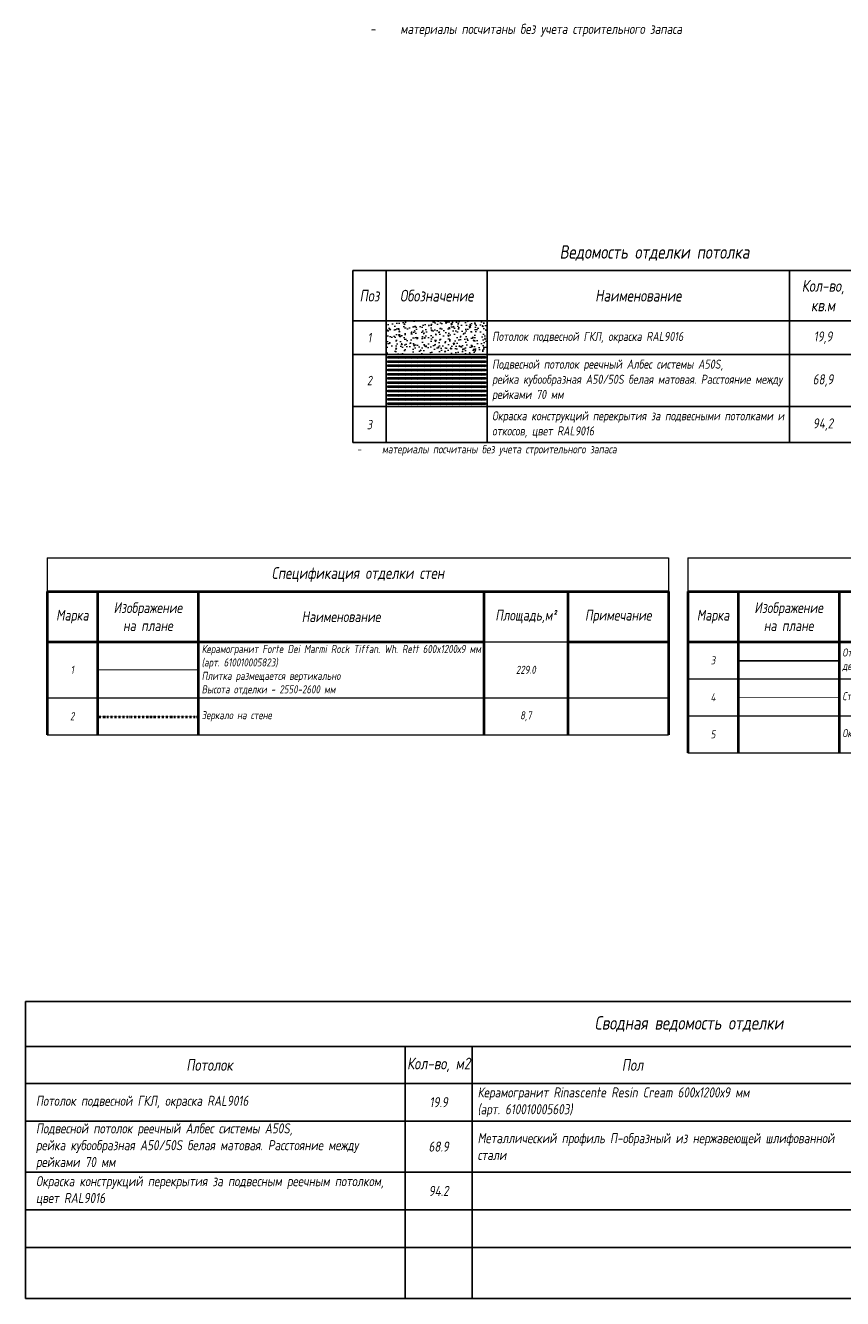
# Model space of a CAD drawing. Header units: millimetres. Extents: x -521669 to 178656, y -69521 to 500758.
# Tile 3 of 256: x 108376 to 132697, y -69285 to -31398. Entities that reach past the tile are written whole.
import ezdxf

# ---------------------------------------------------------------- set-up
doc = ezdxf.new("R2010")
doc.units = ezdxf.units.MM
for name, pattern in [('( Hidden )', [0.375, 0.25, -0.125]), ('-D1d1-15x02', [19, 15, -2, 0, -2]), ('DASHDOT', [25.4, 12.7, -6.35, 0, -6.35]), ('DOT', [6.35, 0, -6.35])]:
    doc.linetypes.add(name, pattern=pattern)
doc.layers.get('Defpoints').update_dxf_attribs({"color": 31})
for name, color, linetype, lineweight in [('_0', 7, 'Continuous', 13), ('dim_razv', 93, 'DASHDOT', 9), ('pot sh', 183, 'Continuous', 15)]:
    doc.layers.add(name, color=color, linetype=linetype, lineweight=lineweight)
doc.styles.add('fl_iso paper', font='isocpeur.ttf', dxfattribs={"width": 0.8, "oblique": 10})
doc.styles.add('RomanS', font='isocpeur.ttf', dxfattribs={"width": 0.8, "oblique": 10})

# ---------------------------------------------------------------- blocks, each defined once
blk = doc.blocks.new('*T11939')
at = {"color": 0, "linetype": 'ByBlock', "lineweight": -2, "transparency": 16777216}
for p, q in [((0, 0), (18500, 0)), ((0, 0), (0, -5125)), ((1000, 0), (1000, -5125)), ((4000, 0), (4000, -5125)), ((13000, 0), (13000, -5125)), ((15000, 0), (15000, -5125)), ((18500, 0), (18500, -5125)), ((0, -1500), (18500, -1500)), ((0, -2500), (18500, -2500)), ((0, -4051), (18500, -4051)), ((0, -5125), (18500, -5125))]:
    blk.add_line(p, q, dxfattribs=at)
at = {"transparency": 16777216, "style": 'fl_iso paper'}
for s, insert, char_height, width, attachment_point in [('Кол-во, кв.м', (14000, -750), 350, 1700, 5), ('{\\C7;Поз}', (500, -750), 350, 700, 5), ('{\\C7;Обозначение }', (2500, -750), 350, 2700, 5), ('{\\C7;Наименование}', (8500, -750), 350, 8700, 5), ('Примечание', (16750, -750), 350, 3200, 5), ('1', (500, -2000), 280, 700, 5), ('Потолок подвесной ГКЛ, окраска RAL9016', (4150, -2000), 270, 8700, 4), ('19,9', (14000, -2000), 300, 1700, 5), ('Подвесной потолок реечный Албес системы А50S, \\Pрейка кубообразная А50/50S белая матовая. Расстояние между рейками 70 мм', (4150, -3275.5), 270, 8700, 4), ('2', (500, -3275.5), 280, 700, 5), ('68,9', (14000, -3275.5), 300, 1700, 5), ('Окраска конструкций перекрытия за подвесными потолками и откосов, цвет RAL9016', (4150, -4588), 270, 8700, 4), ('3', (500, -4588), 280, 700, 5), ('94,2', (14000, -4588), 300, 1700, 5)]:
    blk.add_mtext(s, dxfattribs=dict(at, insert=insert, char_height=char_height, width=width, attachment_point=attachment_point))
blk = doc.blocks.new('*T11940')
at = {"layer": '_0', "color": 0, "lineweight": 40, "transparency": 16777216}
for p, q in [((0, -1000), (18500, -1000)), ((0, -1000), (0, -5264)), ((1500, -1000), (1500, -5264)), ((4500, -1000), (4500, -5264)), ((13000, -1000), (13000, -5264)), ((15500, -1000), (15500, -5264)), ((18500, -1000), (18500, -5264)), ((0, -2500), (13000, -2500)), ((15500, -2500), (18500, -2500))]:
    blk.add_line(p, q, dxfattribs=at)
at = {"layer": '_0', "color": 0, "lineweight": 15, "transparency": 16777216}
for p, q in [((13000, -2500), (15500, -2500)), ((0, -4164), (18500, -4164)), ((0, -5264), (18500, -5264))]:
    blk.add_line(p, q, dxfattribs=at)
at = {"layer": 'Defpoints', "color": 8, "linetype": 'ByBlock', "lineweight": 0, "transparency": 16777216}
for p, q in [((0, 0), (18500, 0)), ((0, 0), (0, -1000)), ((18500, 0), (18500, -1000))]:
    blk.add_line(p, q, dxfattribs=at)
at = {"layer": '_0', "color": 0, "linetype": 'Continuous', "lineweight": -3, "transparency": 16777216, "style": 'fl_iso paper'}
for s, insert, char_height, width, attachment_point in [('{\\C256;Спецификация отделки стен}', (9250, -500), 350, 18500, 5), ('{\\C256;Изображение \\Pна плане}', (3000, -1750), 320, 2700, 5), ('Площадь,м²', (14250, -1750), 320, 2500, 5), ('Марка', (750, -1750), 320, 1200, 5), ('{\\C256;Наименование}', (8750, -1750), 320, 8200, 5), ('Примечание', (17000, -1750), 320, 2700, 5), ('Керамогранит Forte Dei Marmi Rock Tiffan. Wh. Rett 600x1200х9 мм {\\C256;(арт. 610010005823)\\P}Плитка размещается вертикально\\PВысота отделки - 2550-2600 мм', (4600, -3332), 240, 8300, 4), ('1', (750, -3332), 240, 1300, 5), ('229.0', (14250, -3332), 240, 2300, 5), ('2', (750, -4714), 240, 1300, 5), ('Зеркало на стене', (4600, -4714), 240, 8300, 4), ('8,7', (14250, -4714), 240, 2300, 5)]:
    blk.add_mtext(s, dxfattribs=dict(at, insert=insert, char_height=char_height, width=width, attachment_point=attachment_point))
blk = doc.blocks.new('*T11941')
at = {"layer": '_0', "color": 0, "lineweight": 40, "transparency": 16777216}
for p, q in [((0, -1000), (18500, -1000)), ((0, -1000), (0, -5800)), ((1500, -1000), (1500, -5800)), ((4500, -1000), (4500, -5800)), ((13000, -1000), (13000, -5800)), ((15500, -1000), (15500, -5800)), ((18500, -1000), (18500, -5800)), ((0, -2500), (13000, -2500)), ((15500, -2500), (18500, -2500))]:
    blk.add_line(p, q, dxfattribs=at)
at = {"layer": '_0', "color": 0, "lineweight": 15, "transparency": 16777216}
for p, q in [((13000, -2500), (15500, -2500)), ((0, -3600), (18500, -3600)), ((0, -4700), (18500, -4700)), ((0, -5800), (18500, -5800))]:
    blk.add_line(p, q, dxfattribs=at)
at = {"layer": 'Defpoints', "color": 8, "linetype": 'ByBlock', "lineweight": 0, "transparency": 16777216}
for p, q in [((0, 0), (18500, 0)), ((0, 0), (0, -1000)), ((18500, 0), (18500, -1000))]:
    blk.add_line(p, q, dxfattribs=at)
at = {"layer": '_0', "color": 0, "linetype": 'Continuous', "lineweight": -3, "transparency": 16777216, "style": 'fl_iso paper'}
for s, insert, char_height, width, attachment_point in [('{\\C256;Спецификация отделки стен}', (9250, -500), 350, 18500, 5), ('{\\C256;Изображение \\Pна плане}', (3000, -1750), 320, 2700, 5), ('Площадь,м²', (14250, -1750), 320, 2500, 5), ('Марка', (750, -1750), 320, 1200, 5), ('{\\C256;Наименование}', (8750, -1750), 320, 8200, 5), ('Примечание', (17000, -1750), 320, 2700, 5), ('Отделка стены над дверным проемом и откосов (дверные доборы - декоративные МДФ панели в цвет дверного полотна', (4600, -3050), 240, 8300, 4), ('3', (750, -3050), 240, 1300, 5), ('3,6', (14250, -3050), 240, 2300, 5), ('Стекло градиентное цветное (цвет согласно концепта)', (4600, -4150), 240, 8300, 4), ('4', (750, -4150), 240, 1300, 5), ('3,4', (14250, -4150), 240, 2300, 5), ('Окраска стен за подвесным реечным потолком RAL9016 ', (4600, -5250), 240, 8300, 4), ('5', (750, -5250), 240, 1300, 5), ('56.7', (14250, -5250), 240, 2300, 5)]:
    blk.add_mtext(s, dxfattribs=dict(at, insert=insert, char_height=char_height, width=width, attachment_point=attachment_point))

msp = doc.modelspace()

# ---------------------------------------------------------------- hatches: boundary and pattern name
at = {"layer": 'pot sh', "linetype": 'ByBlock', "lineweight": 0, "true_color": 0x878581}
h = msp.add_hatch(dxfattribs=at)
h.set_pattern_fill('AR-CONC', color=252, scale=2, angle=180)
h.set_pattern_definition([(230, (0, 3045.27), (-364.36934, 31.8782), [38.1, -419.1]), (175, (0, 3045.27), (70.4868, -382.1137), [30.48, -335.2812]), (280.45144, (-30.36, 3047.93), (-293.8825, -350.2355), [32.38, -356.1805]), (226.1842, (0, 2943.67), (-542.1581, 84.0847), [57.15, -628.65]), (276.63556, (-45.2, 2950.7), (-474.8083, -494.8522), [48.57, -534.2712]), (171.18415, (0, 2943.7), (-474.8083, -494.8522), [45.72, -502.9195]), (201, (-50.8, 2969.07), (-303.2288, 204.5304), [38.1, -419.1]), (146, (-50.8, 2969.07), (-123.6041, -368.3759), [30.48, -335.28]), (251.45144, (-76.07, 2986.12), (-426.8328, -163.8455), [32.38, -356.1799]), (217.5, (0, 3045.27), (-6.1772, -169.11008), [0, -331.216, 0, -340.36, 0, -336.55]), (187.5, (0, 3045.27), (-133.63933, -200.36115), [0, -194.056, 0, -323.596, 0, -128.27]), (147.5, (113.28, 3045.27), (-271.18119, 11.45749), [0, -127, 0, -396.24, 0, -525.78]), (137.5, (164.08, 3045.27), (-296.25836, -50.853), [0, -165.1, 0, -263.144, 0, -373.38])])
h.paths.add_polyline_path([(119117, -40189), (122117, -40189), (122117, -41189), (119117, -41189)])
at = {"layer": 'pot sh', "linetype": 'ByBlock', "lineweight": 0, "true_color": 0x91caaf}
h = msp.add_hatch(dxfattribs=at)
h.set_pattern_fill('ANSI31', color=253, scale=2, angle=180)
h.set_pattern_definition([(225, (71741.9974, -49440.9905), (4.4901281, -4.4901281), [])])
h.paths.add_polyline_path([(122071.9, -41301), (119158.6, -41301), (119158.6, -41251), (122071.9, -41251)])
h = msp.add_hatch(dxfattribs=at)
h.set_pattern_fill('ANSI31', color=253, scale=2, angle=180)
h.set_pattern_definition([(225, (71741.9974, -49565.9905), (4.4901281, -4.4901281), [])])
h.paths.add_polyline_path([(122071.9, -41426), (119158.6, -41426), (119158.6, -41376), (122071.9, -41376)])
h = msp.add_hatch(dxfattribs=at)
h.set_pattern_fill('ANSI31', color=253, scale=2, angle=180)
h.set_pattern_definition([(225, (71741.9974, -49690.9905), (4.4901281, -4.4901281), [])])
h.paths.add_polyline_path([(122071.9, -41551), (119158.6, -41551), (119158.6, -41501), (122071.9, -41501)])
h = msp.add_hatch(dxfattribs=at)
h.set_pattern_fill('ANSI31', color=253, scale=2, angle=180)
h.set_pattern_definition([(225, (71741.9974, -49815.9905), (4.4901281, -4.4901281), [])])
h.paths.add_polyline_path([(122071.9, -41676), (119158.6, -41676), (119158.6, -41626), (122071.9, -41626)])
h = msp.add_hatch(dxfattribs=at)
h.set_pattern_fill('ANSI31', color=253, scale=2, angle=180)
h.set_pattern_definition([(225, (71741.9974, -49940.9905), (4.4901281, -4.4901281), [])])
h.paths.add_polyline_path([(122071.9, -41801), (119158.6, -41801), (119158.6, -41751), (122071.9, -41751)])
h = msp.add_hatch(dxfattribs=at)
h.set_pattern_fill('ANSI31', color=253, scale=2, angle=180)
h.set_pattern_definition([(225, (71741.9974, -50065.9905), (4.4901281, -4.4901281), [])])
h.paths.add_polyline_path([(122071.9, -41926), (119158.6, -41926), (119158.6, -41876), (122071.9, -41876)])
h = msp.add_hatch(dxfattribs=at)
h.set_pattern_fill('ANSI31', color=253, scale=2, angle=180)
h.set_pattern_definition([(225, (71741.9974, -50190.9905), (4.4901281, -4.4901281), [])])
h.paths.add_polyline_path([(122071.9, -42051), (119158.6, -42051), (119158.6, -42001), (122071.9, -42001)])
h = msp.add_hatch(dxfattribs=at)
h.set_pattern_fill('ANSI31', color=253, scale=2, angle=180)
h.set_pattern_definition([(225, (71741.9974, -50315.9905), (4.4901281, -4.4901281), [])])
h.paths.add_polyline_path([(122071.9, -42176), (119158.6, -42176), (119158.6, -42126), (122071.9, -42126)])
h = msp.add_hatch(dxfattribs=at)
h.set_pattern_fill('ANSI31', color=253, scale=2, angle=180)
h.set_pattern_definition([(225, (71741.9974, -50440.9905), (4.4901281, -4.4901281), [])])
h.paths.add_polyline_path([(122071.9, -42301), (119158.6, -42301), (119158.6, -42251), (122071.9, -42251)])
h = msp.add_hatch(dxfattribs=at)
h.set_pattern_fill('ANSI31', color=253, scale=2, angle=180)
h.set_pattern_definition([(225, (71741.9974, -50565.9905), (4.4901281, -4.4901281), [])])
h.paths.add_polyline_path([(122071.9, -42426), (119158.6, -42426), (119158.6, -42376), (122071.9, -42376)])
h = msp.add_hatch(dxfattribs=at)
h.set_pattern_fill('ANSI31', color=253, scale=2, angle=180)
h.set_pattern_definition([(225, (71741.9974, -50690.9905), (4.4901281, -4.4901281), [])])
h.paths.add_polyline_path([(122071.9, -42551), (119158.6, -42551), (119158.6, -42501), (122071.9, -42501)])
h = msp.add_hatch(dxfattribs=at)
h.set_pattern_fill('ANSI31', color=253, scale=2, angle=180)
h.set_pattern_definition([(225, (71741.9974, -50815.9905), (4.4901281, -4.4901281), [])])
h.paths.add_polyline_path([(122071.9, -42676), (119158.6, -42676), (119158.6, -42626), (122071.9, -42626)])

# ---------------------------------------------------------------- linework, layer by layer
at = {"lineweight": 25, "transparency": 33554610}
for p, q in [((108376.5, -60445), (147876.5, -60445)), ((108376.5, -60445), (108376.5, -69285.5)), ((108376.5, -61782.1), (147876.5, -61782.1)), ((119676.5, -61782.1), (119676.5, -69285.5)), ((121676.5, -61782.1), (121676.5, -66077.5)), ((108376.5, -62881.4), (147876.5, -62881.4)), ((108376.5, -64002.2), (134776.5, -64002.2)), ((108376.5, -64002.2), (147876.5, -64002.2)), ((108376.5, -65523), (147876.5, -65523)), ((121676.5, -65523), (121676.5, -69285.5)), ((108376.5, -66643.9), (147876.5, -66643.9)), ((108376.5, -67764.7), (147876.5, -67764.7)), ((108376.5, -69285.5), (147876.5, -69285.5))]:
    msp.add_line(p, q, dxfattribs=at)
at = {"layer": 'dim_razv', "color": 172, "linetype": 'DOT', "ltscale": 0.1, "true_color": 0x0000cc, "const_width": 50}
msp.add_lwpolyline([(129593.5, -50304.7), (132593.5, -50304.7)], dxfattribs=at)
at = {"layer": 'dim_razv', "color": 1, "linetype": '( Hidden )', "ltscale": 10, "true_color": 0xff0a0a, "const_width": 25}
msp.add_lwpolyline([(110521.8, -50577.2), (113521.8, -50577.2)], dxfattribs=at)
at = {"layer": 'dim_razv', "color": 102, "linetype": '-D1d1-15x02', "ltscale": 0.2, "true_color": 0x00cc33, "const_width": 25}
msp.add_lwpolyline([(129593.5, -51404.7), (132593.5, -51404.7)], dxfattribs=at)
at = {"layer": 'dim_razv', "color": 140, "linetype": 'DASHDOT', "lineweight": 40, "ltscale": 0.2, "true_color": 0x24c8ff}
msp.add_lwpolyline([(110521.8, -51969.7), (113521.8, -51969.7)], dxfattribs=at)
at = {"layer": 'pot sh'}
for points in [[(122071.9, -41301), (119158.6, -41301), (119158.6, -41251), (122071.9, -41251)], [(122071.9, -41426), (119158.6, -41426), (119158.6, -41376), (122071.9, -41376)], [(122071.9, -41551), (119158.6, -41551), (119158.6, -41501), (122071.9, -41501)], [(122071.9, -41676), (119158.6, -41676), (119158.6, -41626), (122071.9, -41626)], [(122071.9, -41801), (119158.6, -41801), (119158.6, -41751), (122071.9, -41751)], [(122071.9, -41926), (119158.6, -41926), (119158.6, -41876), (122071.9, -41876)], [(122071.9, -42051), (119158.6, -42051), (119158.6, -42001), (122071.9, -42001)], [(122071.9, -42176), (119158.6, -42176), (119158.6, -42126), (122071.9, -42126)], [(122071.9, -42301), (119158.6, -42301), (119158.6, -42251), (122071.9, -42251)], [(122071.9, -42426), (119158.6, -42426), (119158.6, -42376), (122071.9, -42376)], [(122071.9, -42551), (119158.6, -42551), (119158.6, -42501), (122071.9, -42501)], [(122071.9, -42676), (119158.6, -42676), (119158.6, -42626), (122071.9, -42626)]]:
    msp.add_lwpolyline(points, close=True, dxfattribs=at)

# ---------------------------------------------------------------- block references
for name, p in [('*T11939', (118117, -38689)), ('*T11940', (109021.8, -47241.9)), ('*T11941', (128093.5, -47241.9))]:
    msp.add_blockref(name, p)

# ---------------------------------------------------------------- texts
at = {"color": 7, "linetype": 'ByBlock', "insert": (124274.2, -38171), "char_height": 400, "width": 14000, "attachment_point": 4, "style": 'RomanS'}
msp.add_mtext('Ведомость отделки потолка', dxfattribs=at)
at = {"lineweight": 25, "transparency": 33554610, "style": 'fl_iso paper'}
for s, insert, char_height, width, attachment_point in [('Сводная ведомость отделки', (128126.5, -61113.6), 400, 39500, 5), ('Потолок', (113855.4, -62331.8), 350, 1909.464, 5), ('Кол-во, м2', (120676.5, -62331.8), 350, 2000, 5), ('Пол', (126447, -62331.8), 350, 1909.464, 5), ('Потолок подвесной ГКЛ, окраска RAL9016', (108689.1, -63441.8), 300, 10987.347, 4), ('19.9', (120676.5, -63441.8), 300, 2000, 5), ('Керамогранит Rinascente Resin Cream 600х1200х9 мм \\P(арт. 610010005603)', (121834.1, -63441.8), 300, 10942.385, 4), ('Подвесной потолок реечный Албес системы А50S, \\Pрейка кубообразная А50/50S белая матовая. Расстояние между рейками 70 мм', (108689.1, -64762.6), 300, 10987.347, 4), ('Металлический профиль П-образный из нержавеющей шлифованной стали', (121834.1, -64762.6), 300, 10942.385, 4), ('68.9', (120676.5, -64762.6), 300, 2000, 5), ('Окраска конструкций перекрытия за подвесным реечным потолком, цвет RAL9016', (108689.1, -66083.4), 300, 10987.347, 4), ('94.2', (120676.5, -66083.4), 300, 2000, 5)]:
    msp.add_mtext(s, dxfattribs=dict(at, insert=insert, char_height=char_height, width=width, attachment_point=attachment_point))
at = {"layer": '_0', "width": 19479.834, "attachment_point": 7, "style": 'fl_iso paper'}
for insert, char_height in [((118334.7, -31731.9), 300), ((117987.9, -44200.3), 250)]:
    msp.add_mtext('\\pxi-3,l4,t4;-^Iматериалы посчитаны без учета строительного запаса', dxfattribs=dict(at, insert=insert, char_height=char_height))

doc.saveas('drawing.dxf')
